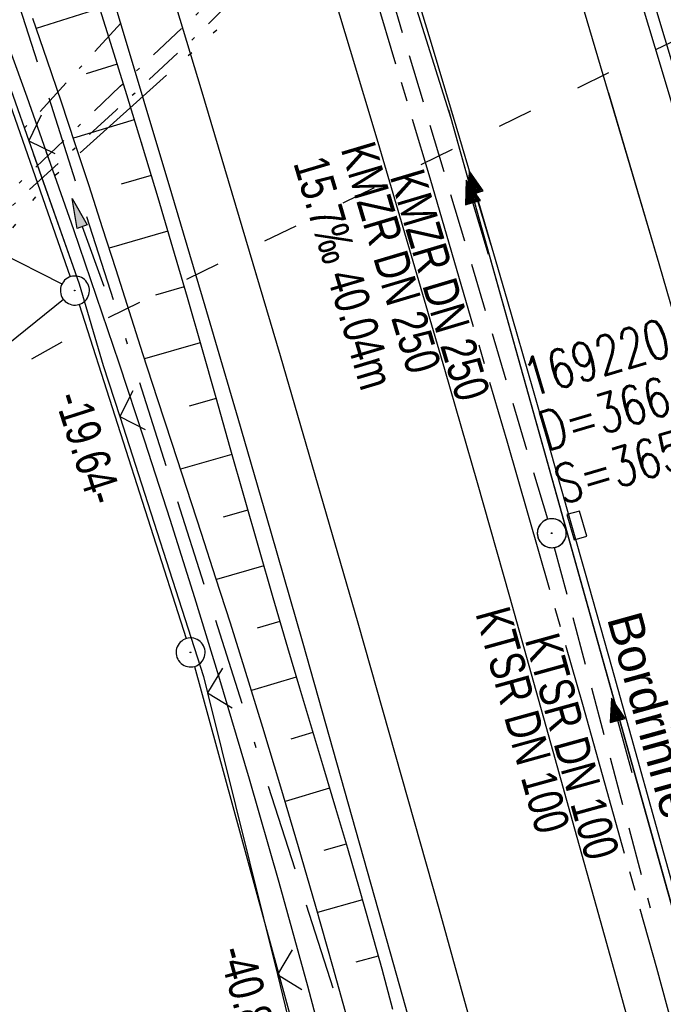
# Model space of a CAD drawing. Extents: x 509202 to 509841, y 456298 to 457260.
# Tile 7 of 56: x 509650 to 509683, y 456381 to 456432. Entities that reach past the tile are written whole.
import ezdxf

# ---------------------------------------------------------------- set-up
doc = ezdxf.new("R2010")
doc.units = 0
doc.header["$LTSCALE"] = 10
doc.header["$MEASUREMENT"] = 0
for name, pattern in [('ACAD_ISO03W100', [30, 12, -18]), ('ACAD_ISO14W100', [25.5, 12, -3, 0.5, -3, 0.5, -3, 0.5, -3]), ('ACAD_ISO16W100', [73, 15, -6.5, 15, -6.5, 15, -7, 1, -7]), ('ACHSE', [5.5, 4, -0.5, 0.5, -0.5]), ('AUSGEZOGEN', [0]), ('LT00', [0]), ('LT08', [0.42, 0.2, -0.1, 0.02, -0.1]), ('STRICHLINIE2', [0.375, 0.25, -0.125])]:
    doc.linetypes.add(name, pattern=pattern)
doc.layers.get('0').update_dxf_attribs({"linetype": 'LT00'})
for name, color, linetype in [('--EK_FBR', 1, 'LT00'), ('--EK_Halt-Pfeil', 4, 'LT00'), ('--EK_Haltung', 7, 'STRICHLINIE2'), ('--EK_Haltung-Text', 140, 'LT00'), ('--EK_Schacht-Text', 5, 'LT00'), ('--EL_DFK_AB_L', 21, 'LT00'), ('--EL_DFK_AB_P', 7, 'LT00'), ('--EL_Halt-Pfeil', 4, 'LT00'), ('--EL_Haltung', 182, 'STRICHLINIE2'), ('--EL_Haltung-Text', 182, 'LT00'), ('-AX-093', 35, 'ACHSE'), ('ABSTAND', 8, 'LT00'), ('BAB-KABEL', 220, 'ACAD_ISO16W100'), ('DFK_AB_L', 21, 'LT00'), ('DFK_AB_P', 7, 'LT00'), ('DFK_KATASTER', 250, 'LT00'), ('PFEIL', 140, 'AUSGEZOGEN'), ('RINNE_TEXT', 11, 'Continuous'), ('STROM_UNTER', 80, 'LT08'), ('TELEKOM', 210, 'ACAD_ISO14W100'), ('V114_AFBR_BAB', 250, 'LT00'), ('V114_BOESCH', 250, 'LT00'), ('V114_BOSCHUNG', 250, 'LT00'), ('V114_GRABEN', 250, 'LT00'), ('V114_H_BORD', 8, 'LT00'), ('V114_KA_PRUF', 182, 'LT00'), ('V114_LD_MARK', 250, 'LT00'), ('V114_RINNE', 182, 'LT00'), ('V114_SINKK', 182, 'LT00'), ('V114_ZAUN', 40, 'LT00'), ('V115_AFBR_BAB', 250, 'LT00'), ('V115_BOESCH', 250, 'LT00'), ('V115_BOSCHUNG', 250, 'LT00'), ('V115_GRABEN', 250, 'LT00'), ('V115_H_BORD', 8, 'LT00'), ('V115_KA_PRUF', 182, 'LT00'), ('V115_LD_MARK', 250, 'LT00'), ('V115_SINKK', 182, 'LT00'), ('V115_ZAUN', 40, 'LT00'), ('WASSERLTG', 130, 'ACAD_ISO03W100')]:
    doc.layers.add(name, color=color, linetype=linetype)
doc.styles.add('Arial', font='ARIAL.TTF')
doc.styles.add('Haltungsbeschriftung', font='ARIAL.TTF', dxfattribs={"width": 0.75})
doc.styles.add('schachtbeschriftung', font='romans.shx', dxfattribs={"width": 0.75, "height": 2})
doc.styles.get("Standard").update_dxf_attribs({"font": 'ARIAL.TTF'})

# ---------------------------------------------------------------- blocks, each defined once
blk = doc.blocks.new('SYMB0003')
at = {"color": 0, "linetype": 'ByBlock'}
for p, q in [((-0.015712, 0), (0.010166, 0.012015)), ((0, -0.021257), (-0.015712, 0)), ((0.010166, 0.012015), (0, -0.021257))]:
    blk.add_line(p, q, dxfattribs=at)
for points in [[(-0.031395, 0.499013), (-0.093691, 0.491144), (-0.154509, 0.475528), (-0.21289, 0.452414), (-0.267913, 0.422164), (-0.318712, 0.385257), (-0.364484, 0.342274), (-0.404509, 0.293893), (-0.438154, 0.240877), (-0.464888, 0.184062), (-0.484292, 0.124345), (-0.496058, 0.062667), (-0.5, 0)], [(0.5, 0), (0.496057, 0.062667), (0.484292, 0.124345), (0.464888, 0.184062), (0.438153, 0.240877), (0.404509, 0.293893), (0.364484, 0.342274), (0.318712, 0.385257), (0.267913, 0.422164), (0.21289, 0.452414), (0.154509, 0.475528), (0.093691, 0.491144), (0.031395, 0.499013), (-0.031395, 0.499013)], [(-0.5, 0), (-0.496058, -0.062667), (-0.484292, -0.124345), (-0.464888, -0.184062), (-0.438154, -0.240877), (-0.404509, -0.293893), (-0.364485, -0.342274), (-0.318712, -0.385257), (-0.267914, -0.422164), (-0.21289, -0.452414), (-0.154509, -0.475529), (-0.093691, -0.491144), (-0.031395, -0.499014), (0.031395, -0.499014)], [(0.031395, -0.499014), (0.093691, -0.491144), (0.154509, -0.475529), (0.21289, -0.452414), (0.267914, -0.422164), (0.318712, -0.385257), (0.364485, -0.342274), (0.404509, -0.293893), (0.438154, -0.240877), (0.464889, -0.184062), (0.484292, -0.124345), (0.496058, -0.062667), (0.5, 0)]]:
    blk.add_lwpolyline(points, dxfattribs=at)
blk = doc.blocks.new('Pfreil3')
at = {"layer": 'PFEIL'}
blk.add_hatch(color=256, dxfattribs=at).paths.add_polyline_path([(-1.549, 0.273), (-1.549, -0.273), (0, 0)])
for p, q in [((-1.549, 0), (-4.831, 0)), ((-1.549, -0.273), (-1.549, 0.273)), ((-1.549, 0.273), (0, 0)), ((0, 0), (-1.549, -0.273))]:
    blk.add_line(p, q, dxfattribs=at)
blk = doc.blocks.new('SYMB0652')
at = {"color": 0, "linetype": 'ByBlock'}
blk.add_lwpolyline([(-0.15, -0.075), (0.15, -0.075), (0.15, 0.075), (-0.15, 0.075), (-0.15, -0.075)], dxfattribs=at)
blk = doc.blocks.new('SYMB0024')
at = {"color": 0, "linetype": 'ByBlock'}
for p, q in [((-0.5, 0.5), (0, 0)), ((0, 0), (0.5, 0.5))]:
    blk.add_line(p, q, dxfattribs=at)
blk = doc.blocks.new('SYMB0070')
at = {"color": 0, "linetype": 'ByBlock'}
for p, q in [((-0.5, 0), (0.2, 0)), ((0.5, 0), (0.2, 0.1)), ((0.2, 0.1), (0.2, 0)), ((0.468, 0), (0.21, 0.086)), ((0.21, 0.086), (0.21, -0.086)), ((0.21, -0.086), (0.468, 0)), ((0.22, -0.072), (0.437, 0)), ((0.23, -0.058), (0.405, 0)), ((0.24, -0.045), (0.374, 0)), ((0.342, 0), (0.25, 0.031)), ((0.25, 0.031), (0.25, -0.031)), ((0.25, -0.031), (0.342, 0)), ((0.26, -0.017), (0.31, 0)), ((0.27, -0.003), (0.279, 0))]:
    blk.add_line(p, q, dxfattribs=at)
for points in [[(0.2, 0), (0.2, -0.1), (0.5, 0)], [(0.437, 0), (0.22, 0.072), (0.22, -0.072)], [(0.405, 0), (0.23, 0.058), (0.23, -0.058)], [(0.374, 0), (0.24, 0.045), (0.24, -0.045)], [(0.31, 0), (0.26, 0.017), (0.26, -0.017)], [(0.279, 0), (0.27, 0.003), (0.27, -0.003)]]:
    blk.add_lwpolyline(points, dxfattribs=at)

msp = doc.modelspace()

# ---------------------------------------------------------------- linework, layer by layer
at = {"layer": '--EK_FBR', "color": 2}
for points in [[(509665.275, 456434.711), (509666.711, 456429.954), (509668.134, 456425.194), (509669.866, 456419.331), (509671.577, 456413.462), (509673.269, 456407.587), (509674.942, 456401.707), (509676.07, 456397.704), (509677.192, 456393.698), (509678.31, 456389.692), (509679.424, 456385.684), (509680.537, 456381.677), (509681.651, 456377.669), (509682.61, 456374.223), (509683.569, 456370.776)], [(509669.642, 456434.452), (509670.842, 456430.478), (509672.031, 456426.501), (509673.423, 456421.789), (509674.801, 456417.073), (509676.164, 456412.352), (509677.517, 456407.629), (509678.859, 456402.902), (509680.217, 456398.088), (509681.567, 456393.272), (509682.911, 456388.454)], [(509671.918, 456426.878), (509672.031, 456426.501), (509673.423, 456421.789), (509674.801, 456417.073), (509676.164, 456412.352), (509677.517, 456407.629), (509678.859, 456402.902), (509680.217, 456398.088), (509681.567, 456393.272), (509682.911, 456388.454), (509684.25, 456383.634), (509685.583, 456378.813), (509686.704, 456374.749), (509687.82, 456370.683), (509688.93, 456366.616), (509690.032, 456362.547), (509691.124, 456358.475), (509692.205, 456354.4), (509693.498, 456349.495)], [(509667.761, 456426.441), (509668.134, 456425.194), (509669.866, 456419.331), (509671.577, 456413.462), (509673.269, 456407.587), (509674.942, 456401.707), (509676.07, 456397.704), (509677.192, 456393.698), (509678.31, 456389.692), (509679.424, 456385.684), (509680.537, 456381.677), (509681.651, 456377.669), (509682.61, 456374.223), (509683.569, 456370.776), (509684.525, 456367.329), (509685.477, 456363.881), (509686.422, 456360.431), (509687.359, 456356.978), (509688.285, 456353.523), (509689.797, 456347.841)]]:
    msp.add_lwpolyline(points, dxfattribs=at)
at = {"layer": '--EK_FBR'}
for points in [[(509679.576, 456343.273), (509677.744, 456350.581), (509676.985, 456353.563), (509676.208, 456356.54), (509675.414, 456359.512), (509674.606, 456362.482), (509673.789, 456365.448), (509672.963, 456368.412), (509672.133, 456371.375), (509671.301, 456374.338), (509670.134, 456378.494), (509668.968, 456382.65), (509667.8, 456386.805), (509666.629, 456390.96), (509665.454, 456395.113), (509664.273, 456399.265), (509662.604, 456405.086), (509660.919, 456410.903), (509659.217, 456416.715), (509657.497, 456422.521), (509656.068, 456427.292), (509654.627, 456432.059)], [(509679.576, 456343.273), (509677.744, 456350.581), (509676.985, 456353.563), (509676.208, 456356.54), (509675.414, 456359.512), (509674.606, 456362.482), (509673.789, 456365.448), (509672.963, 456368.412), (509672.133, 456371.375), (509671.301, 456374.338), (509670.134, 456378.494), (509668.968, 456382.65), (509667.8, 456386.805), (509666.629, 456390.96), (509665.454, 456395.113), (509664.273, 456399.265), (509662.604, 456405.086), (509660.919, 456410.903), (509659.217, 456416.715), (509657.497, 456422.521), (509656.672, 456425.275)]]:
    msp.add_lwpolyline(points, dxfattribs=at)
at = {"layer": '--EK_Haltung'}
msp.add_line((509676.917, 456405.692), (509665.908, 456442.631), dxfattribs=at)
at = {"layer": '--EK_Haltung', "color": 81}
msp.add_line((509677.257, 456404.235), (509682.207, 456385.612), dxfattribs=at)
at = {"layer": '--EL_DFK_AB_L'}
for p, q in [((509611.888, 456533.71), (509652.233, 456418.227)), ((509652.709, 456416.805), (509658.232, 456399.524)), ((509658.659, 456398.086), (509669.052, 456360.153))]:
    msp.add_line(p, q, dxfattribs=at)
at = {"layer": '--EL_Haltung'}
for p, q in [((509676.917, 456405.692), (509665.908, 456442.631)), ((509677.257, 456404.235), (509682.207, 456385.612))]:
    msp.add_line(p, q, dxfattribs=at)
at = {"layer": '-AX-093', "ltscale": 0.2}
msp.add_lwpolyline([(509666.764, 456436.912), (509670.823, 456423.345), (509674.805, 456409.754), (509678.711, 456396.142), (509682.54, 456382.507), (509686.291, 456368.851)], dxfattribs=at)
at = {"layer": 'BAB-KABEL', "ltscale": 0.03, "flags": 128}
msp.add_lwpolyline([(509310.397, 457191.455), (509314.935, 457182.403), (509327.66, 457157.094), (509343.187, 457126.022), (509353.104, 457106.758), (509363.321, 457084.915), (509375.621, 457061.023), (509384.153, 457045.767), (509397.858, 457019.34), (509408.066, 456999.062), (509420.087, 456973.888), (509435.471, 456943.271), (509446.241, 456921.444), (509454.936, 456903.795), (509461.516, 456890.214), (509469.628, 456874.404), (509477.312, 456859.329), (509483.329, 456847.572), (509491.021, 456833.158), (509501.09, 456813.152), (509506.259, 456802.264), (509513.665, 456785.62), (509521.93, 456766.04), (509526.539, 456755.153), (509531.439, 456742.537), (509534.931, 456733.883), (509544.021, 456711.792), (509550.592, 456695.843), (509560.174, 456669.924), (509577.78, 456627.358), (509581.452, 456623.887), (509581.081, 456619.183), (509584.721, 456608.071), (509600.908, 456566.528), (509604.911, 456555.37), (509610.192, 456542.556), (509618.674, 456519.883), (509627.397, 456496.01), (509636.934, 456469.156), (509646.666, 456441.468), (509670.817, 456365.754), (509672.677, 456359.45), (509656.284, 456346.091), (509658.672, 456333.929)], dxfattribs=at)
at = {"layer": 'DFK_AB_L'}
for p, q in [((509611.888, 456533.71), (509652.233, 456418.227)), ((509652.709, 456416.805), (509658.232, 456399.524)), ((509658.659, 456398.086), (509669.052, 456360.153))]:
    msp.add_line(p, q, dxfattribs=at)
at = {"layer": 'DFK_KATASTER'}
for p, q in [((509644.889, 456421.37), (509651.811, 456417.859)), ((509651.895, 456417.051), (509645.686, 456412.078))]:
    msp.add_line(p, q, dxfattribs=at)
at = {"layer": 'STROM_UNTER', "flags": 128}
for points in [[(509697.422, 456451.743), (509695.632, 456451.482), (509692.271, 456462.736), (509686.101, 456460.614), (509681.724, 456457.805), (509677.618, 456454.316), (509668.525, 456445.516), (509661.391, 456438.264), (509658.769, 456435.621), (509650.496, 456426.581), (509648.273, 456424.282), (509644.038, 456420.309), (509641.015, 456417.288), (509635.444, 456411.852), (509627.615, 456403.904), (509624.801, 456401.209), (509618.96, 456396.216), (509614.474, 456392.722), (509612.082, 456390.297), (509609.252, 456387.2), (509608.092, 456385.936), (509605.394, 456382.993), (509602.829, 456379.891), (509599.124, 456375.292), (509598.202, 456374.011), (509594.704, 456369.793), (509591.29, 456365.676), (509589.803, 456363.543), (509588.891, 456362.081), (509587.58, 456360.197), (509586.152, 456358.034), (509584.048, 456354.945), (509581.26, 456350.91), (509579.144, 456347.958), (509577.927, 456345.849), (509576.016, 456342.327), (509572.595, 456335.044), (509571.896, 456333.242), (509571.6, 456327.427), (509571.6, 456325.294), (509572.148, 456313.836)], [(509607.008, 456387.521), (509608.828, 456385.94), (509610.513, 456387.707), (509614.01, 456391.481), (509618.347, 456395.004), (509624.788, 456400.311), (509630.292, 456405.202), (509638.55, 456412.64), (509644.205, 456417.986), (509648.876, 456422.384), (509654.825, 456428.082), (509662.309, 456435.135), (509673.76, 456445.784), (509682.556, 456454.2), (509688.194, 456459.448), (509689.775, 456460.932), (509699.094, 456462.883), (509701.201, 456452.552), (509700.014, 456452.249)], [(509588.213, 456361.107), (509588.796, 456360.836), (509589.307, 456361.66), (509592.007, 456365.742), (509594.665, 456368.829), (509599.637, 456375.067), (509603.689, 456379.964), (509605.386, 456382.112), (509607.691, 456384.614), (509608.259, 456384.865), (509609.169, 456385.464), (509611.736, 456388.15), (509614.404, 456390.982), (509615.67, 456392.038), (509619.951, 456395.647), (509624.449, 456399.307), (509627.75, 456402.271), (509633.237, 456406.999), (509637.819, 456410.962), (509641.639, 456414.742), (509646.191, 456419.028), (509649.714, 456422.351), (509654.605, 456426.839), (509658.805, 456430.726), (509662.57, 456434.552), (509671.444, 456442.7), (509679.826, 456450.639), (509690.089, 456460.359), (509693.197, 456461.073), (509698.645, 456462.044), (509700.557, 456453.019), (509699.869, 456452.914)]]:
    msp.add_lwpolyline(points, dxfattribs=at)
at = {"layer": 'TELEKOM', "ltscale": 0.05, "flags": 128}
msp.add_lwpolyline([(509676.167, 456445.708), (509650.811, 456422.881), (509648.429, 456419.631), (509635.587, 456408.945), (509631.907, 456405.505), (509619.917, 456396.374), (509606.351, 456385.228), (509593.647, 456372.456), (509589.025, 456367.04), (509585.561, 456362.69), (509580.041, 456353.784), (509577.375, 456348.812), (509575.687, 456345.527), (509572.747, 456338.751), (509570.613, 456333.424), (509568.385, 456329.045), (509566.646, 456326.144)], dxfattribs=at)
at = {"layer": 'V114_AFBR_BAB', "color": 0}
for points in [[(509665.275, 456434.711), (509666.711, 456429.954), (509668.134, 456425.194), (509669.866, 456419.331), (509671.577, 456413.462), (509673.269, 456407.587), (509674.942, 456401.707), (509676.07, 456397.704), (509677.192, 456393.698), (509678.31, 456389.692), (509679.424, 456385.684), (509680.537, 456381.677), (509681.651, 456377.669), (509682.61, 456374.223), (509683.569, 456370.776)], [(509669.642, 456434.452), (509670.842, 456430.478), (509672.031, 456426.501), (509673.423, 456421.789), (509674.801, 456417.073), (509676.164, 456412.352), (509677.517, 456407.629), (509678.859, 456402.902), (509680.217, 456398.088), (509681.567, 456393.272), (509682.911, 456388.454)]]:
    msp.add_lwpolyline(points, dxfattribs=at)
at = {"layer": 'V114_AFBR_BAB'}
msp.add_lwpolyline([(509679.576, 456343.273), (509677.744, 456350.581), (509676.985, 456353.563), (509676.208, 456356.54), (509675.414, 456359.512), (509674.606, 456362.482), (509673.789, 456365.448), (509672.963, 456368.412), (509672.133, 456371.375), (509671.301, 456374.338), (509670.134, 456378.494), (509668.968, 456382.65), (509667.8, 456386.805), (509666.629, 456390.96), (509665.454, 456395.113), (509664.273, 456399.265), (509662.604, 456405.086), (509660.919, 456410.903), (509659.217, 456416.715), (509657.497, 456422.521), (509656.068, 456427.292), (509654.627, 456432.059)], dxfattribs=at)
at = {"layer": 'V114_BOESCH'}
msp.add_lwpolyline([(509653.485, 456432.967), (509654.32, 456430.313), (509655.147, 456427.656), (509655.964, 456424.996), (509656.767, 456422.333), (509657.53, 456419.753), (509658.281, 456417.17), (509659.024, 456414.584), (509659.762, 456411.997), (509660.497, 456409.409), (509661.232, 456406.82), (509661.971, 456404.232), (509662.717, 456401.646), (509663.472, 456399.062), (509664.087, 456396.987), (509664.707, 456394.913), (509665.328, 456392.84), (509665.948, 456390.765), (509666.562, 456388.69), (509667.167, 456386.613), (509667.76, 456384.532), (509668.338, 456382.448), (509668.897, 456380.359)], dxfattribs=at)
at = {"layer": 'V114_BOSCHUNG'}
for p, q in [((509653.759, 456432.097), (509650.482, 456431.066)), ((509654.66, 456429.227), (509653.058, 456428.731)), ((509655.549, 456426.353), (509652.405, 456425.397)), ((509656.424, 456423.475), (509654.879, 456423.014)), ((509657.283, 456420.593), (509654.25, 456419.703)), ((509658.126, 456417.705), (509656.645, 456417.279)), ((509658.956, 456414.822), (509656.081, 456413.995)), ((509659.779, 456411.937), (509658.393, 456411.538)), ((509660.598, 456409.051), (509657.939, 456408.286)), ((509661.419, 456406.166), (509660.144, 456405.799)), ((509662.244, 456403.281), (509659.795, 456402.576)), ((509663.078, 456400.407), (509661.894, 456400.059)), ((509663.924, 456397.536), (509661.609, 456396.842)), ((509664.781, 456394.668), (509663.635, 456394.317)), ((509665.643, 456391.787), (509663.348, 456391.1)), ((509666.498, 456388.905), (509665.345, 456388.566)), ((509667.34, 456386.012), (509665.017, 456385.357)), ((509668.156, 456383.111), (509666.993, 456382.798))]:
    msp.add_line(p, q, dxfattribs=at)
at = {"layer": 'V114_GRABEN'}
for points in [[(509647.94, 456433.25), (509648.762, 456430.971), (509649.988, 456427.542), (509651.202, 456424.109), (509652.401, 456420.671), (509653.583, 456417.226), (509654.747, 456413.776), (509656.079, 456409.745), (509657.382, 456405.705), (509658.657, 456401.656), (509659.902, 456397.597), (509661.485, 456392.273), (509663.016, 456386.933), (509664.496, 456381.579), (509665.923, 456376.211), (509666.619, 456373.518), (509667.305, 456370.823), (509667.983, 456368.126), (509668.656, 456365.428), (509669.326, 456362.729)], [(509666.666, 456379.482), (509665.804, 456382.579), (509664.927, 456385.673), (509664.035, 456388.762), (509663.126, 456391.846), (509662.198, 456394.924), (509661.25, 456397.996), (509660.516, 456400.323), (509659.772, 456402.646), (509659.021, 456404.967), (509658.266, 456407.287), (509657.508, 456409.606), (509656.752, 456411.926), (509656, 456414.247), (509655.302, 456416.419), (509654.606, 456418.591), (509653.91, 456420.763), (509653.209, 456422.934), (509652.502, 456425.102), (509651.783, 456427.267), (509651.051, 456429.426), (509650.301, 456431.58)]]:
    msp.add_lwpolyline(points, dxfattribs=at)
at = {"layer": 'V114_H_BORD'}
msp.add_lwpolyline([(509406.478, 457048.481), (509426.141, 457010.035), (509460.264, 456942.393), (509493.338, 456875.065), (509525.988, 456805.989), (509557.465, 456736.195), (509597.61, 456640.277), (509625.076, 456568.224), (509649.463, 456497.804), (509671.917, 456426.436), (509692.109, 456354.34), (509693.371, 456349.438)], dxfattribs=at)
at = {"layer": 'V114_LD_MARK'}
for points in [[(509654.824, 456441.75), (509658.996, 456427.97), (509663.089, 456414.166), (509667.102, 456400.339), (509671.294, 456385.566), (509675.396, 456370.767), (509679.406, 456355.944), (509682.416, 456344.542)], [(509678.529, 456432.89), (509682.661, 456418.919), (509686.71, 456404.924)]]:
    msp.add_lwpolyline(points, dxfattribs=at)
at = {"layer": 'V114_RINNE'}
for points in [[(509679.242, 456440.806), (509682.792, 456429.018), (509684.177, 456424.344)], [(509683.414, 456429.094), (509681.652, 456434.994)]]:
    msp.add_lwpolyline(points, dxfattribs=at)
at = {"layer": 'V114_ZAUN'}
for p, q in [((509645.111, 456439.4), (509650.099, 456425.254)), ((509659.339, 456396.719), (509662.944, 456382.158)), ((509662.944, 456382.158), (509666.549, 456367.598))]:
    msp.add_line(p, q, dxfattribs=at)
for points in [[(509650.099, 456425.254), (509652.706, 456417.858), (509653.947, 456413.652), (509654.797, 456411.013)], [(509654.797, 456411.013), (509659.13, 456397.563), (509659.339, 456396.719)]]:
    msp.add_lwpolyline(points, dxfattribs=at)
at = {"layer": 'V115_AFBR_BAB', "color": 0}
for points in [[(509671.918, 456426.878), (509672.031, 456426.501), (509673.423, 456421.789), (509674.801, 456417.073), (509676.164, 456412.352), (509677.517, 456407.629), (509678.859, 456402.902), (509680.217, 456398.088), (509681.567, 456393.272), (509682.911, 456388.454), (509684.25, 456383.634), (509685.583, 456378.813), (509686.704, 456374.749), (509687.82, 456370.683), (509688.93, 456366.616), (509690.032, 456362.547), (509691.124, 456358.475), (509692.205, 456354.4), (509693.498, 456349.495)], [(509667.761, 456426.441), (509668.134, 456425.194), (509669.866, 456419.331), (509671.577, 456413.462), (509673.269, 456407.587), (509674.942, 456401.707), (509676.07, 456397.704), (509677.192, 456393.698), (509678.31, 456389.692), (509679.424, 456385.684), (509680.537, 456381.677), (509681.651, 456377.669), (509682.61, 456374.223), (509683.569, 456370.776), (509684.525, 456367.329), (509685.477, 456363.881), (509686.422, 456360.431), (509687.359, 456356.978), (509688.285, 456353.523), (509689.797, 456347.841)]]:
    msp.add_lwpolyline(points, dxfattribs=at)
at = {"layer": 'V115_AFBR_BAB'}
msp.add_lwpolyline([(509679.576, 456343.273), (509677.744, 456350.581), (509676.985, 456353.563), (509676.208, 456356.54), (509675.414, 456359.512), (509674.606, 456362.482), (509673.789, 456365.448), (509672.963, 456368.412), (509672.133, 456371.375), (509671.301, 456374.338), (509670.134, 456378.494), (509668.968, 456382.65), (509667.8, 456386.805), (509666.629, 456390.96), (509665.454, 456395.113), (509664.273, 456399.265), (509662.604, 456405.086), (509660.919, 456410.903), (509659.217, 456416.715), (509657.497, 456422.521), (509656.672, 456425.275)], dxfattribs=at)
at = {"layer": 'V115_BOESCH'}
msp.add_lwpolyline([(509655.903, 456425.195), (509655.964, 456424.996), (509656.767, 456422.333), (509657.53, 456419.753), (509658.281, 456417.17), (509659.024, 456414.584), (509659.762, 456411.997), (509660.497, 456409.409), (509661.232, 456406.82), (509661.971, 456404.232), (509662.717, 456401.646), (509663.472, 456399.062), (509664.087, 456396.987), (509664.707, 456394.913), (509665.328, 456392.839), (509665.948, 456390.765), (509666.562, 456388.69), (509667.167, 456386.613), (509667.76, 456384.532), (509668.338, 456382.448), (509668.897, 456380.359)], dxfattribs=at)
at = {"layer": 'V115_BOSCHUNG'}
for p, q in [((509656.424, 456423.475), (509654.879, 456423.014)), ((509657.283, 456420.592), (509654.25, 456419.703)), ((509658.126, 456417.705), (509656.645, 456417.279)), ((509658.956, 456414.822), (509656.081, 456413.995)), ((509659.779, 456411.937), (509658.393, 456411.538)), ((509660.598, 456409.051), (509657.939, 456408.286)), ((509661.419, 456406.166), (509660.144, 456405.799)), ((509662.244, 456403.281), (509659.795, 456402.576)), ((509663.078, 456400.407), (509661.894, 456400.059)), ((509663.924, 456397.536), (509661.609, 456396.842)), ((509664.781, 456394.668), (509663.635, 456394.317)), ((509665.643, 456391.787), (509663.348, 456391.1)), ((509666.498, 456388.905), (509665.345, 456388.566)), ((509667.34, 456386.012), (509665.017, 456385.357)), ((509668.156, 456383.111), (509666.993, 456382.798))]:
    msp.add_line(p, q, dxfattribs=at)
at = {"layer": 'V115_GRABEN'}
for points in [[(509666.666, 456379.482), (509665.804, 456382.579), (509664.927, 456385.673), (509664.035, 456388.762), (509663.126, 456391.846), (509662.198, 456394.924), (509661.25, 456397.996), (509660.516, 456400.323), (509659.772, 456402.646), (509659.021, 456404.967), (509658.266, 456407.287), (509657.508, 456409.606), (509656.752, 456411.926), (509656, 456414.247), (509655.302, 456416.419), (509654.606, 456418.591), (509653.91, 456420.763), (509653.209, 456422.934), (509652.585, 456424.846)], [(509651, 456424.679), (509651.202, 456424.109), (509652.401, 456420.671), (509653.583, 456417.226), (509654.747, 456413.776), (509656.079, 456409.745), (509657.382, 456405.705), (509658.657, 456401.656), (509659.902, 456397.597), (509661.485, 456392.272), (509663.016, 456386.933), (509664.496, 456381.579), (509665.923, 456376.211), (509666.619, 456373.518), (509667.305, 456370.823), (509667.983, 456368.126), (509668.656, 456365.428), (509669.326, 456362.729)]]:
    msp.add_lwpolyline(points, dxfattribs=at)
at = {"layer": 'V115_H_BORD'}
msp.add_lwpolyline([(509671.783, 456426.863), (509671.917, 456426.436), (509692.109, 456354.34), (509693.371, 456349.438)], dxfattribs=at)
at = {"layer": 'V115_LD_MARK'}
for points in [[(509680.054, 456427.733), (509682.661, 456418.919), (509686.71, 456404.924), (509689.622, 456394.665), (509692.49, 456384.393), (509695.315, 456374.11), (509698.097, 456363.815), (509700.838, 456353.509), (509701.009, 456352.853)], [(509659.701, 456425.594), (509663.089, 456414.166), (509667.102, 456400.339), (509671.294, 456385.566), (509675.395, 456370.767), (509679.406, 456355.944), (509682.416, 456344.542)]]:
    msp.add_lwpolyline(points, dxfattribs=at)
at = {"layer": 'V115_ZAUN'}
for p, q in [((509659.339, 456396.719), (509662.944, 456382.158)), ((509662.944, 456382.158), (509666.549, 456367.598))]:
    msp.add_line(p, q, dxfattribs=at)
for points in [[(509650.326, 456424.608), (509652.706, 456417.858), (509653.947, 456413.652), (509654.797, 456411.013)], [(509654.797, 456411.013), (509659.13, 456397.563), (509659.339, 456396.719)]]:
    msp.add_lwpolyline(points, dxfattribs=at)
at = {"layer": 'WASSERLTG', "ltscale": 0.015, "flags": 128}
msp.add_lwpolyline([(509559.968, 456341.086), (509561.223, 456341.152), (509566.566, 456340.672), (509573.421, 456341.756), (509574.741, 456342.176), (509576.632, 456342.326), (509579.786, 456342.787), (509586.389, 456352.93), (509591.795, 456360.938), (509601.015, 456372.954), (509608.392, 456381.468), (509620.913, 456393.842), (509638.507, 456407.434), (509653.042, 456415.548), (509699.724, 456438.403), (509700.425, 456438.738), (509701.735, 456444.508), (509703.471, 456457.331), (509703.653, 456458.975), (509704.658, 456460.132), (509706.55, 456460.676), (509715.622, 456463.534), (509747.243, 456473.525), (509759.394, 456480.282), (509776.733, 456493.476), (509780.162, 456496.43), (509792.573, 456506.698), (509797.834, 456510.694), (509798.356, 456511.065)], dxfattribs=at)

# ---------------------------------------------------------------- block references
at = {"layer": '--EK_Halt-Pfeil', "zscale": 4}
for p, xscale, yscale, rotation in [((509673.423, 456421.789), 3.999999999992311, 4, 106.5962499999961), ((509680.751, 456394.518), 3.999999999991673, 4.000000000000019, 105.4824289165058)]:
    msp.add_blockref('SYMB0070', p, dxfattribs=dict(at, xscale=xscale, yscale=yscale, rotation=rotation))
at = {"layer": '--EL_DFK_AB_P', "xscale": 1.500000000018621, "yscale": 1.5, "zscale": 1.5, "rotation": 264.7377099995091}
for p in [(509652.48, 456417.519), (509658.46, 456398.809)]:
    msp.add_blockref('SYMB0003', p, dxfattribs=at)
at = {"layer": '--EL_Halt-Pfeil', "zscale": 4}
for p, xscale, yscale, rotation in [((509673.284, 456421.301), 3.999999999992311, 4, 106.5962499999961), ((509680.751, 456394.518), 3.999999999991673, 4.000000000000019, 105.4824289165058)]:
    msp.add_blockref('SYMB0070', p, dxfattribs=dict(at, xscale=xscale, yscale=yscale, rotation=rotation))
at = {"layer": 'DFK_AB_P', "xscale": 1.500000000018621, "yscale": 1.5, "zscale": 1.5, "rotation": 264.7377099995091}
for p in [(509652.48, 456417.519), (509658.46, 456398.809)]:
    msp.add_blockref('SYMB0003', p, dxfattribs=at)
at = {"layer": 'PFEIL', "rotation": 109.8665952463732}
msp.add_blockref('Pfreil3', (509652.335, 456422.285), dxfattribs=at)
at = {"layer": 'V114_KA_PRUF', "xscale": 1.499999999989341, "yscale": 1.5, "zscale": 1.5, "rotation": 294.0840000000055}
msp.add_blockref('SYMB0003', (509677.131, 456404.974), dxfattribs=at)
at = {"layer": 'V114_SINKK', "xscale": 4.500000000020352, "yscale": 4.500000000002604, "zscale": 4.5, "rotation": 285.8537610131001}
msp.add_blockref('SYMB0652', (509678.425, 456405.376), dxfattribs=at)
at = {"layer": 'V114_ZAUN', "yscale": 2.099999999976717, "zscale": 2.1}
for p, xscale, rotation in [((509650.099, 456425.254), 2.100000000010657, 289.4208500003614), ((509654.797, 456411.013), 2.100000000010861, 287.853869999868), ((509659.339, 456396.719), 2.100000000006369, 283.9064599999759), ((509662.944, 456382.158), 2.100000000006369, 283.9064599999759)]:
    msp.add_blockref('SYMB0024', p, dxfattribs=dict(at, xscale=xscale, rotation=rotation))
at = {"layer": 'V115_KA_PRUF', "xscale": 1.49999999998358, "yscale": 1.5, "zscale": 1.5, "rotation": 275.9994000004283}
msp.add_blockref('SYMB0003', (509677.131, 456404.974), dxfattribs=at)
at = {"layer": 'V115_SINKK', "xscale": 4.500000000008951, "yscale": 4.500000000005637, "zscale": 4.5, "rotation": 285.8541349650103}
msp.add_blockref('SYMB0652', (509678.425, 456405.376), dxfattribs=at)
at = {"layer": 'V115_ZAUN', "yscale": 2.099999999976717, "zscale": 2.1}
for p, xscale, rotation in [((509650.099, 456425.254), 2.100000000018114, 289.4207399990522), ((509654.797, 456411.013), 2.100000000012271, 287.8552799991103), ((509659.339, 456396.719), 2.100000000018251, 283.9069499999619), ((509662.944, 456382.158), 2.100000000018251, 283.9069499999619)]:
    msp.add_blockref('SYMB0024', p, dxfattribs=dict(at, xscale=xscale, rotation=rotation))

# ---------------------------------------------------------------- texts
at = {"layer": '--EK_Haltung-Text', "style": 'Haltungsbeschriftung', "width": 0.75}
for s, rotation, p in [('KMZR DN 250', -73.4037, (509666.213, 456424.841)), ('15.7‰ 40.04m', -73.4037, (509663.76, 456424.11)), ('KTSR DN 100', 285.4824, (509673.172, 456400.828))]:
    msp.add_text(s, height=1.8, rotation=rotation, dxfattribs=at).set_placement(p)
at = {"layer": '--EK_Schacht-Text', "style": 'schachtbeschriftung', "width": 0.75}
for s, p in [('169220', (509676.028, 456411.987)), ('D=366.34', (509676.851, 456409.227)), ('S=365.04', (509677.674, 456406.467))]:
    msp.add_text(s, height=2, rotation=16.5963, dxfattribs=at).set_placement(p)
at = {"layer": '--EL_Haltung-Text', "style": 'Haltungsbeschriftung', "width": 0.75}
for s, rotation, p in [('KMZR DN 250', -73.4037, (509668.746, 456423.421)), ('KTSR DN 100', 285.4824, (509675.727, 456399.468))]:
    msp.add_text(s, height=1.8, rotation=rotation, dxfattribs=at).set_placement(p)
at = {"layer": 'ABSTAND', "width": 0.75}
for s, rotation, p in [(' -19.64-', -72.2763, (509651.254, 456412.487)), (' -40.83-', -74.676, (509659.752, 456383.876))]:
    msp.add_text(s, height=1.8, rotation=rotation, dxfattribs=at).set_placement(p)
at = {"layer": 'RINNE_TEXT', "insert": (509679.947, 456400.567), "char_height": 1.8, "attachment_point": 7, "rotation": 285.5176, "style": 'Arial'}
msp.add_mtext('Bordrinne', dxfattribs=at)

doc.saveas('drawing.dxf')
